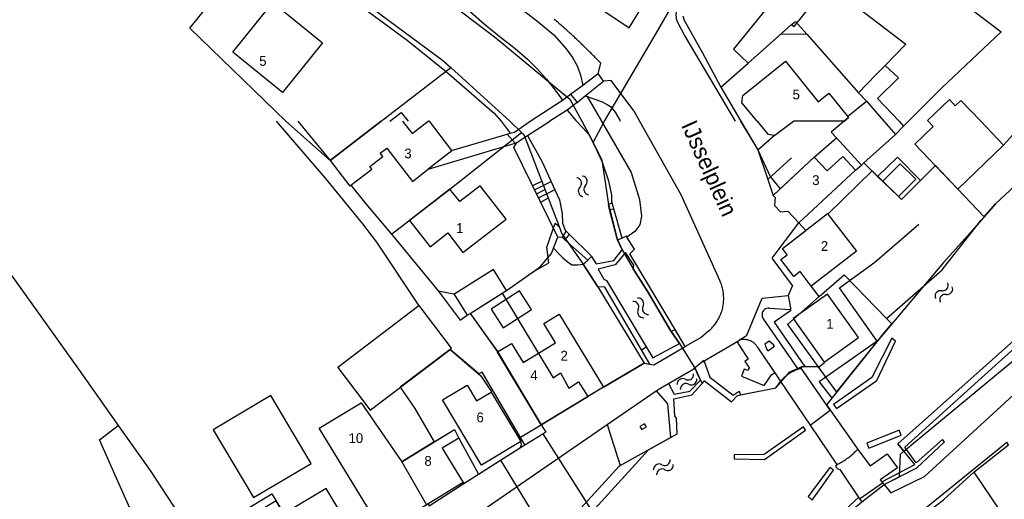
# Model space of a CAD drawing. Extents: x 123992 to 125854, y 449108 to 451911.
# Tile 80 of 175: x 124766 to 124916, y 450942 to 451016. Entities that reach past the tile are written whole.
import ezdxf
from ezdxf.enums import TextEntityAlignment as Align

# ---------------------------------------------------------------- set-up
doc = ezdxf.new("R2010")
doc.units = 0
for name, color, linetype in [('DEFAULT_113', 2, 'CONTINUOUS'), ('DEFAULT_117', 3, 'CONTINUOUS'), ('DEFAULT_21', 8, 'CONTINUOUS'), ('DEFAULT_4', 1, 'CONTINUOUS'), ('DEFAULT_48', 141, 'CONTINUOUS'), ('DEFAULT_6', 1, 'CONTINUOUS'), ('DEFAULT_66', 9, 'CONTINUOUS'), ('DEFAULT_7', 5, 'CONTINUOUS'), ('DEFAULT_79', 9, 'CONTINUOUS'), ('DEFAULT_80', 9, 'CONTINUOUS'), ('DEFAULT_87', 9, 'CONTINUOUS'), ('DEFAULT_99', 9, 'CONTINUOUS'), ('S04_TALUD', 9, 'CONTINUOUS'), ('S05_WATER', 141, 'CONTINUOUS')]:
    doc.layers.add(name, color=color, linetype=linetype)

msp = doc.modelspace()

# ---------------------------------------------------------------- linework, layer by layer
at = {"layer": 'DEFAULT_21'}
for points in [[(124882.14, 451039.53), (124892.705, 451031.26), (124892.618, 451031.185), (124896.371, 451028.559), (124905.294, 451021.671), (124915.776, 451013.661), (124906.729, 451005.134), (124901.639, 451000)], [(124851.957, 451018.996), (124858.908, 451014.29), (124867.328, 451028.048), (124869.297, 451030.931)], [(124876.262, 451030.686), (124885.549, 451023.773), (124901.211, 451011.786), (124898.043, 451008.525)], [(124791.68, 451014.22), (124797.44, 451021.44), (124803.533, 451029.242)], [(124803.533, 451029.242), (124813.718, 451021.704), (124830.334, 451009.367), (124831.607, 451008.212)], [(124829.89, 451019.319), (124838.503, 451012.756), (124849.836, 451003.383), (124851.67, 451000)], [(124855.107, 451000), (124862.739, 451012.914), (124865.909, 451018.347)], [(124867.12, 451016.1), (124867.3, 451015.46), (124870.1, 451010.46), (124872.9, 451005.22)], [(124791.68, 451014.22), (124806.386, 451000)], [(124882.168, 451013.37), (124883.75, 451014.78), (124884.344, 451015.274), (124886.062, 451013.33)], [(124872.9, 451005.22), (124877.12, 451008.87), (124882.168, 451013.37)], [(124882.168, 451013.37), (124886.062, 451013.33)], [(124886.062, 451013.33), (124893.994, 451004.358)], [(124820.958, 451000), (124831.607, 451008.212)], [(124831.607, 451008.212), (124840.666, 451000)], [(124893.994, 451004.358), (124896.649, 451007.09), (124898.043, 451008.525)], [(124898.043, 451008.525), (124900.095, 451006.648), (124896.866, 451003.505), (124900.204, 451000)], [(124872.9, 451005.22), (124875.962, 451000)], [(124893.994, 451004.358), (124895.184, 451003.068)], [(124891.771, 451000), (124892.458, 451000.551), (124892.295, 451000.754), (124895.184, 451003.068)], [(124895.184, 451003.068), (124897.867, 451000)], [(124806.386, 451000), (124813.166, 450993.99)], [(124813.166, 450993.99), (124820.957, 450999.999), (124820.958, 451000)], [(124840.666, 451000), (124842.436, 450998.301)], [(124851.67, 451000), (124852.781, 450997.95), (124853.397, 450996.745)], [(124853.397, 450996.745), (124855.107, 451000)], [(124875.962, 451000), (124878.572, 450995.631), (124880.484, 450991.549), (124881.989, 450989.665)], [(124891.771, 451000), (124889.807, 450998.34), (124890.594, 450997.47)], [(124897.867, 451000), (124899.634, 450997.979)], [(124899.634, 450997.979), (124900.885, 450999.24)], [(124955.405, 451000), (124924.723, 450972.682), (124900.005, 450950.66), (124900.918, 450949.535)], [(124900.204, 451000), (124900.885, 450999.24)], [(124901.639, 451000), (124900.885, 450999.24)], [(124900.918, 450949.535), (124919.195, 450964.672), (124934.436, 450977.009), (124944.095, 450986.164), (124958.593, 451000)], [(124913.213, 450985.411), (124914.921, 450987.357), (124923.099, 450994.955), (124926.172, 450997.959), (124928.56, 451000)], [(124822.568, 450982.718), (124831.484, 450989.633), (124842.436, 450998.301)], [(124842.436, 450998.301), (124842.766, 450997.998), (124848.176, 450983.916)], [(124881.989, 450989.665), (124887.218, 450994.518), (124890.594, 450997.47)], [(124890.594, 450997.47), (124894.419, 450993.304)], [(124894.817, 450993.661), (124899.634, 450997.979)], [(124853.397, 450996.745), (124853.594, 450996.359), (124854.695, 450994.073), (124855.723, 450987.285), (124857.043, 450982.02), (124857.836, 450980.328), (124859.499, 450977.424), (124861.764, 450973.925), (124865.229, 450967.999), (124866.605, 450966.012), (124869.058, 450962.073), (124869.791, 450960.421), (124870.062, 450959.897)], [(124903.468, 450990.933), (124899.938, 450994.492), (124896.91, 450991.578)], [(124813.166, 450993.99), (124816.173, 450990.096), (124816.314, 450990.205), (124818.616, 450987.361), (124822.568, 450982.718)], [(124884.851, 450984.454), (124893.525, 450992.503), (124894.419, 450993.304)], [(124894.419, 450993.304), (124894.817, 450993.661)], [(124894.817, 450993.661), (124896.91, 450991.578)], [(124903.468, 450990.933), (124905.747, 450993.228)], [(124909.18, 450989.634), (124905.747, 450993.228)], [(124896.91, 450991.578), (124897.678, 450990.814), (124900.117, 450988.477), (124900.577, 450988.021), (124903.468, 450990.933)], [(124881.989, 450989.665), (124880.914, 450988.668), (124881.226, 450988.331), (124881.155, 450987.141), (124882.07, 450986.155), (124883.166, 450986.269), (124884.851, 450984.454)], [(124909.18, 450989.634), (124913.213, 450985.411)], [(124740.106, 450971.056), (124756.129, 450987.975), (124774.952, 450961.727), (124780.749, 450953.501)], [(124898.252, 450969.848), (124906.8, 450977.264), (124912.71, 450984.838), (124913.213, 450985.411)], [(124839.469, 450973.697), (124840.154, 450974.127), (124843.035, 450976.149), (124844.206, 450976.998), (124846.612, 450978.358), (124846.303, 450980.739), (124847.595, 450984.438), (124848.176, 450983.916)], [(124848.176, 450983.916), (124848.615, 450982.774), (124851.857, 450978.157), (124854.084, 450974.659), (124861.173, 450963.008), (124854.951, 450959.324), (124852.593, 450957.899)], [(124887.971, 450973.178), (124886.759, 450974.798), (124885.056, 450977.011), (124884.097, 450976.273), (124882.114, 450978.851), (124883.075, 450979.591), (124882.333, 450980.556), (124885.904, 450983.304), (124884.851, 450984.454)], [(124822.568, 450982.718), (124829.697, 450974.084), (124833.045, 450969.606), (124834.139, 450970.349), (124834.575, 450970.623)], [(124887.971, 450973.178), (124891.81, 450976.527), (124898.252, 450969.848)], [(124834.575, 450970.623), (124839.469, 450973.697)], [(124839.469, 450973.697), (124847.294, 450960.788), (124848.422, 450961.508), (124849.683, 450959.19), (124851.167, 450960.15), (124852.593, 450957.899)], [(124887.971, 450973.178), (124883.095, 450968.925), (124887.768, 450962.49)], [(124834.575, 450970.623), (124838.747, 450964.768), (124845.46, 450953.586)], [(124887.768, 450962.49), (124890.618, 450958.565), (124897.742, 450967.439), (124899.064, 450969.006), (124898.252, 450969.848)], [(124842.954, 450950.528), (124836.395, 450961.635), (124835.908, 450961.353), (124831.518, 450965.115), (124823.889, 450959.326), (124826.122, 450956.051), (124829.082, 450950.96)], [(124870.062, 450959.897), (124870.447, 450960.328), (124874.571, 450957.084), (124875.483, 450958.05), (124881.331, 450959.256), (124883.488, 450961.659), (124885.369, 450962.523), (124887.768, 450962.49)], [(124853.161, 450940.471), (124853.643, 450940.741), (124861.85, 450949.746), (124866.232, 450952.182), (124866.153, 450954.599), (124865.89, 450954.937), (124865.751, 450957.553), (124868.505, 450958.155), (124870.062, 450959.897)], [(124845.46, 450953.586), (124852.593, 450957.899)], [(124845.46, 450953.586), (124846.143, 450952.456), (124845.699, 450952.188)], [(124777.865, 450951.274), (124780.749, 450953.501)], [(124780.749, 450953.501), (124785.624, 450946.583), (124792.588, 450935.98)], [(124829.082, 450950.96), (124832.168, 450952.846), (124832.858, 450951.559), (124835.859, 450946.04)], [(124842.954, 450950.528), (124845.699, 450952.188)], [(124845.699, 450952.188), (124853.161, 450940.471)], [(124790.73, 450922.348), (124777.865, 450951.274)], [(124829.082, 450950.96), (124824.141, 450947.94), (124827.902, 450941.351), (124828.123, 450941.485), (124828.297, 450941.19)], [(124839.215, 450948.172), (124842.301, 450950.133), (124842.954, 450950.528)], [(124889.53, 450940.712), (124890.701, 450938.719), (124891.171, 450938.996), (124894.488, 450941.819), (124897.89, 450944.435), (124900.234, 450945.63), (124900.398, 450949.104), (124900.918, 450949.535)], [(124911.635, 450946.334), (124916.911, 450950.526)], [(124835.859, 450946.04), (124839.215, 450948.172)], [(124839.215, 450948.172), (124846.32, 450936.555)], [(124906.939, 450942.074), (124906.997, 450942.119), (124911.635, 450946.334)], [(124911.635, 450946.334), (124925.307, 450926.105)], [(124828.297, 450941.19), (124833.607, 450944.609), (124835.859, 450946.04)], [(124792.588, 450935.98), (124804.266, 450943.006), (124806.104, 450939.955), (124806.151, 450939.714), (124807.327, 450937.769), (124810.171, 450932.857), (124811.099, 450931.269), (124811.368, 450930.768)]]:
    msp.add_lwpolyline(points, dxfattribs=at)
at = {"layer": 'DEFAULT_4'}
for points in [[(124894.08, 451026.89), (124888.44, 451031.24), (124887.82, 451030.47), (124884.33, 451033.16), (124875.66, 451022.31), (124880.78, 451018.29), (124874.88, 451011.01), (124877.12, 451008.87), (124883.75, 451014.78), (124884.16, 451014.5), (124886.49, 451017.4), (124884.83, 451018.69), (124890.08, 451025.26), (124891.74, 451023.98), (124894.08, 451026.89)], [(124812.017, 451011.991), (124805.871, 451004.399), (124798.276, 451010.547), (124804.422, 451018.141), (124812.017, 451011.991)], [(124878.497, 451000), (124876.117, 451002.799), (124876.306, 451003.952), (124882.822, 451009.189), (124887.815, 451002.978), (124889.452, 451004.293), (124892.458, 451000.551), (124891.771, 451000)], [(124904.649, 451000), (124904.528, 451000.127), (124907.875, 451003.317), (124908.765, 451002.383), (124909.621, 451003.2), (124912.671, 451000)], [(124822.269, 451000), (124824.024, 451001.343), (124825.1, 451000)], [(124820.957, 450999.999), (124813.166, 450993.99)], [(124824.238, 450999.999), (124825.693, 450998.114), (124828.136, 451000)], [(124828.136, 451000), (124828.232, 451000.074), (124828.289, 451000)], [(124828.289, 451000), (124831.727, 450995.55)], [(124878.498, 450999.999), (124878.497, 451000)], [(124878.498, 450999.999), (124880.111, 450998.029), (124881.111, 450997.871)], [(124881.111, 450997.871), (124881.192, 450997.858), (124884.033, 451000)], [(124891.771, 451000), (124884.033, 451000)], [(124902.608, 450996.514), (124903.851, 450997.699), (124905.418, 450999.193), (124904.649, 451000)], [(124912.671, 451000), (124916.171, 450996.328)], [(124816.314, 450990.205), (124819.522, 450992.682), (124819.219, 450993.074), (124821.199, 450994.604), (124820.811, 450995.107), (124821.837, 450995.9), (124825.767, 450990.81), (124828.18, 450992.673)], [(124916.171, 450996.328), (124909.18, 450989.634), (124902.608, 450996.514)], [(124831.727, 450995.55), (124831.794, 450995.463), (124828.18, 450992.673)], [(124884.851, 450984.454), (124893.525, 450992.503), (124891.557, 450994.624), (124889.173, 450992.411), (124887.218, 450994.518), (124880.914, 450988.668)], [(124813.166, 450993.99), (124816.173, 450990.096), (124816.314, 450990.205)], [(124840.065, 450985.041), (124836.11, 450990.136), (124832.98, 450987.706), (124831.484, 450989.633), (124825.306, 450984.837), (124828.438, 450980.802), (124831.163, 450982.918), (124833.482, 450979.93), (124840.065, 450985.041)], [(124880.914, 450988.668), (124881.226, 450988.331), (124881.155, 450987.141), (124882.07, 450986.155), (124883.166, 450986.269), (124884.851, 450984.454)], [(124889.301, 450985.803), (124893.675, 450980.12), (124886.759, 450974.798), (124885.056, 450977.011), (124884.097, 450976.273), (124882.114, 450978.851), (124883.075, 450979.591), (124882.333, 450980.556), (124889.246, 450985.875), (124889.301, 450985.803)], [(124888.736, 450963.167), (124893.989, 450966.914), (124889.25, 450973.56), (124883.996, 450969.813), (124888.736, 450963.167)], [(124838.782, 450964.718), (124840.916, 450966.008), (124842.673, 450963.102), (124847.624, 450966.095), (124845.831, 450969.061), (124848.199, 450970.493), (124854.951, 450959.324)], [(124845.46, 450953.586), (124838.744, 450964.695), (124838.782, 450964.718)], [(124888.736, 450963.167), (124888.769, 450963.121)], [(124842.326, 450951.045), (124836.32, 450947.435), (124830.336, 450957.389), (124834.108, 450959.657), (124835.554, 450957.252), (124837.788, 450958.595)], [(124837.788, 450958.595), (124837.824, 450958.617)], [(124837.788, 450958.595), (124842.017, 450951.559)], [(124854.951, 450959.324), (124845.46, 450953.586)], [(124821.169, 450937.236), (124811.503, 450953.055), (124817.897, 450956.963), (124824.141, 450947.94), (124832.168, 450952.846), (124832.858, 450951.559), (124830.313, 450950.004), (124833.508, 450944.776)], [(124842.017, 450951.559), (124842.326, 450951.045)], [(124906.78, 450932.085), (124905.73, 450931.37), (124901.494, 450938.033), (124902.776, 450938.923), (124905.221, 450935.063), (124906.39, 450936.176), (124903.494, 450939.442), (124906.997, 450942.119), (124911.619, 450946.321), (124916.911, 450950.526), (124916.691, 450950.933)], [(124833.508, 450944.776), (124821.169, 450937.236)], [(124817.729, 450935.262), (124812.561, 450943.844), (124806.104, 450939.955), (124804.907, 450941.942), (124801.698, 450940.009), (124803.013, 450937.825), (124806.151, 450939.714), (124807.327, 450937.769), (124804.984, 450936.502), (124804.618, 450937.18), (124801.27, 450935.37), (124802.012, 450933.995), (124799.146, 450932.445), (124801.952, 450927.254)]]:
    msp.add_lwpolyline(points, dxfattribs=at)
at = {"layer": 'DEFAULT_48'}
for points in [[(124808.38, 451035.08), (124810.86, 451034.42), (124812.2, 451033.66), (124814.12, 451032.44), (124816.24, 451030.98), (124818.68, 451029.14), (124824.92, 451024.8), (124826.3, 451023.68), (124828.22, 451022.12), (124830.18, 451020.52), (124832.42, 451018.7), (124834.62, 451016.72), (124836.7, 451014.92), (124838.94, 451013.06), (124841.44, 451011.14), (124843.36, 451009.5), (124844.86, 451007.96), (124846.26, 451006.42), (124847.56, 451004.74), (124848.716, 451003.247)], [(124804.74, 451030.2), (124809.8, 451024.8), (124819.18, 451016.64), (124824.96, 451012.42), (124830.96, 451007.54), (124834.8, 451004.24), (124836.76, 451002.52), (124838.24, 451001.24), (124839.32, 451000)], [(124849.438, 451001.714), (124850.74, 451000.1)], [(124839.32, 451000), (124840.68, 450998.157)], [(124850.836, 451000), (124850.74, 451000.1)], [(124856.257, 450987.669), (124856.232, 450988.748), (124855.815, 450990.822), (124854.792, 450993.871), (124853.594, 450996.359), (124852.781, 450997.95), (124851.814, 450998.982), (124850.836, 451000)], [(124928.56, 451000), (124923.4, 450995.249), (124923.099, 450994.955), (124914.921, 450987.357), (124910.699, 450982.548), (124906.974, 450978.382), (124897.742, 450967.439), (124896.95, 450966.452)], [(124843.358, 450997.801), (124845.576, 450993.777), (124847.549, 450989.498), (124848.22, 450987.964), (124848.676, 450985.909), (124848.688, 450984.411), (124849.116, 450983.355), (124849.262, 450983.21)], [(124849.262, 450983.21), (124849.782, 450982.697)], [(124896.95, 450966.452), (124889.88, 450957.646)], [(124875.954, 450958.142), (124881.331, 450959.256), (124881.973, 450960.125)], [(124889.88, 450957.646), (124889.08, 450956.65)], [(124857.536, 450947.347), (124865.242, 450951.631)], [(124843.19, 450934.152), (124848.869, 450937.917), (124857.373, 450947.257), (124857.536, 450947.347)], [(124893.997, 450942.473), (124890.781, 450939.511)]]:
    msp.add_lwpolyline(points, dxfattribs=at)
at = {"layer": 'DEFAULT_6'}
for points in [[(124897.72, 450990.856), (124900.117, 450988.477), (124902.756, 450991.136), (124900.358, 450993.515), (124897.72, 450990.856)], [(124840.154, 450974.127), (124838.151, 450977.316), (124832.223, 450973.593)], [(124832.085, 450973.62), (124834.139, 450970.349), (124834.575, 450970.623)], [(124834.575, 450970.623), (124840.154, 450974.127)], [(124843.946, 450971.227), (124842.107, 450974.059), (124837.79, 450971.256), (124839.629, 450968.424), (124843.946, 450971.227)], [(124826.733, 450971.787), (124814.325, 450962.37), (124819.286, 450955.833), (124831.518, 450965.115)], [(124831.518, 450965.115), (124831.738, 450965.282), (124826.777, 450971.82), (124826.733, 450971.787)], [(124810.26, 450947.672), (124804.092, 450958.053), (124795.289, 450952.823), (124801.457, 450942.442), (124810.26, 450947.672)]]:
    msp.add_lwpolyline(points, dxfattribs=at)
at = {"layer": 'DEFAULT_66'}
msp.add_lwpolyline([(124900.005, 450950.66), (124924.723, 450972.682), (124946.925, 450992.453), (124955.343, 451000)], dxfattribs=at)
at = {"layer": 'DEFAULT_7'}
for points in [[(124812.46, 451038.18), (124812.86, 451038.24), (124813.54, 451038.06), (124814.36, 451037.68), (124816.78, 451036.06), (124817.52, 451035.48), (124820.3, 451033.58), (124822.86, 451031.78), (124825.72, 451029.82), (124828.38, 451027.9), (124831.68, 451025.34), (124834.34, 451023.56), (124837.42, 451021.22), (124839.94, 451019.12), (124842.48, 451017.14), (124844.96, 451015.2), (124847.36, 451013.2), (124849.28, 451011.08), (124850.22, 451009.74), (124851, 451008.4), (124851.46, 451007.04), (124851.797, 451005.544)], [(124848.716, 451003.247), (124849.94, 451004.16)], [(124849.94, 451004.16), (124850.96, 451002.88)], [(124852.19, 451003.872), (124852.48, 451003.775)], [(124852.48, 451003.775), (124853.36, 451003.48), (124854.66, 451003.04), (124855.54, 451002.56), (124856.02, 451002.26), (124856.76, 451001.4), (124857.46, 451000.16), (124857.54, 451000)], [(124843.779, 451000), (124848.716, 451003.247)], [(124850.96, 451002.88), (124849.438, 451001.714)], [(124849.438, 451001.714), (124846.745, 451000)], [(124843.777, 450999.999), (124843.779, 451000)], [(124855.913, 450986.527), (124855.723, 450987.285), (124856.261, 450987.509), (124856.257, 450987.669)], [(124857.107, 450981.883), (124857.043, 450982.02), (124855.913, 450986.527)], [(124849.782, 450982.697), (124853.084, 450979.431), (124853.148, 450979.327)], [(124853.148, 450979.327), (124853.854, 450978.178), (124856.55, 450978.699), (124857.836, 450980.328), (124857.107, 450981.883)], [(124865.339, 450967.84), (124865.229, 450967.999), (124861.764, 450973.925), (124859.499, 450977.424), (124859.594, 450977.985), (124858.339, 450979.952), (124856.755, 450978.062), (124854.14, 450977.401), (124855.032, 450975.83), (124855.453, 450975.673), (124861.493, 450965.502)], [(124861.493, 450965.502), (124862.503, 450963.802), (124866.605, 450966.012), (124865.339, 450967.84)], [(124881.105, 450965.608), (124880.974, 450965.82), (124880.311, 450966.377), (124879.67, 450965.919), (124879.965, 450965.106), (124880.098, 450964.897), (124881.105, 450965.608)], [(124885.229, 450962.206), (124885.036, 450962.155), (124884.844, 450962.097), (124884.655, 450962.033), (124884.467, 450961.963), (124884.282, 450961.887), (124884.1, 450961.805), (124883.921, 450961.716), (124883.745, 450961.622), (124883.571, 450961.522), (124883.402, 450961.416), (124883.236, 450961.304), (124883.073, 450961.188), (124882.915, 450961.065), (124882.761, 450960.938), (124882.611, 450960.806), (124882.465, 450960.668), (124882.325, 450960.526), (124882.189, 450960.38), (124882.058, 450960.229), (124881.932, 450960.073), (124881.919, 450960.057)], [(124865.242, 450951.631), (124866.232, 450952.182), (124866.153, 450954.599), (124865.89, 450954.937), (124865.751, 450957.553), (124868.505, 450958.155), (124870.447, 450960.328), (124874.571, 450957.084), (124875.483, 450958.05), (124875.954, 450958.142)], [(124881.973, 450960.125), (124882.043, 450960.22), (124886.591, 450953.512)], [(124889.08, 450956.65), (124894.036, 450949.614)], [(124861.536, 450953.249), (124861.267, 450953.739), (124860.542, 450953.313), (124860.814, 450952.852), (124861.536, 450953.249)], [(124886.591, 450953.512), (124890.719, 450947.423), (124890.461, 450947.26), (124890.528, 450947.179)], [(124897.537, 450944.859), (124902.575, 450947.497), (124900.005, 450950.66)], [(124890.654, 450947.517), (124890.836, 450947.601), (124891.016, 450947.688), (124891.193, 450947.779), (124891.369, 450947.874), (124891.543, 450947.973), (124891.715, 450948.076), (124891.885, 450948.182), (124892.052, 450948.291), (124892.217, 450948.404), (124892.379, 450948.521), (124892.54, 450948.641), (124892.697, 450948.764), (124892.852, 450948.891), (124893.004, 450949.021), (124893.153, 450949.154), (124893.299, 450949.29), (124893.443, 450949.429), (124893.583, 450949.572), (124893.721, 450949.717), (124893.855, 450949.865), (124893.857, 450949.867)], [(124894.036, 450949.614), (124895.779, 450947.303), (124898.384, 450949.162), (124899.94, 450946.997), (124897.315, 450945.157), (124897.667, 450944.683)], [(124890.528, 450947.179), (124890.804, 450946.844), (124891.125, 450946.726), (124894.131, 450942.273)], [(124894.131, 450942.273), (124897.667, 450944.683)]]:
    msp.add_lwpolyline(points, dxfattribs=at)
at = {"layer": 'DEFAULT_79'}
msp.add_lwpolyline([(124847.321, 450980.583), (124848.187, 450979.666), (124848.751, 450979.131), (124849.395, 450978.557), (124850.119, 450978.062), (124851.038, 450978.03), (124851.858, 450978.15)], dxfattribs=at)
at = {"layer": 'DEFAULT_80'}
for points in [[(124808.223, 450999.999), (124813.166, 450993.99)], [(124916.171, 450996.328), (124919.488, 450999.999)], [(124878.572, 450995.631), (124881.111, 450997.871)], [(124880.102, 450991.082), (124883.74, 450994.414)], [(124889.301, 450985.803), (124896.05, 450992.434), (124897.72, 450990.856)], [(124847.321, 450980.583), (124848.004, 450982.287)], [(124840.154, 450974.127), (124843.035, 450976.149), (124845.263, 450977.764), (124847.006, 450979.796), (124847.321, 450980.583)]]:
    msp.add_lwpolyline(points, dxfattribs=at)
at = {"layer": 'DEFAULT_87'}
for points in [[(124852.48, 451003.775), (124854.656, 451000)], [(124854.656, 451000), (124859.184, 450992.147), (124860.475, 450988.042), (124860.776, 450985.467), (124860.525, 450984.166), (124859.753, 450983.161), (124858.569, 450982.268)], [(124848.004, 450982.287), (124841.281, 450995.981), (124841.725, 450996.741)], [(124848.687, 450982.227), (124848.004, 450982.287)]]:
    msp.add_lwpolyline(points, dxfattribs=at)
at = {"layer": 'DEFAULT_99'}
for points in [[(124866.449, 451017.469), (124866.36, 451017.34), (124866.12, 451016.82), (124866.02, 451016.36), (124866.1, 451015.7), (124866.26, 451015.26), (124867.44, 451013), (124875.12, 451000)], [(124854.56, 451008.88), (124854.421, 451009.024), (124854.282, 451009.168), (124854.143, 451009.311), (124854.003, 451009.454), (124853.863, 451009.597), (124853.723, 451009.74), (124853.583, 451009.882), (124853.442, 451010.024), (124853.301, 451010.166), (124853.16, 451010.308), (124853.018, 451010.449), (124852.876, 451010.59), (124852.734, 451010.731), (124852.592, 451010.871), (124852.449, 451011.012), (124852.306, 451011.151), (124852.163, 451011.291), (124852.02, 451011.43), (124851.876, 451011.57), (124851.732, 451011.708), (124851.588, 451011.847), (124851.443, 451011.985), (124851.298, 451012.123), (124851.153, 451012.261), (124851.008, 451012.398), (124850.862, 451012.535), (124850.716, 451012.672), (124850.57, 451012.809), (124850.424, 451012.945), (124850.277, 451013.081), (124850.13, 451013.217), (124849.983, 451013.352), (124849.836, 451013.487), (124849.688, 451013.622), (124849.54, 451013.757), (124849.392, 451013.891), (124849.243, 451014.025), (124849.095, 451014.159), (124848.946, 451014.292), (124848.796, 451014.425), (124848.647, 451014.558), (124848.497, 451014.691), (124848.347, 451014.823), (124848.197, 451014.955), (124848.046, 451015.087), (124847.896, 451015.218), (124847.745, 451015.349), (124847.593, 451015.48), (124847.442, 451015.61)], [(124854.18, 451007.32), (124854.56, 451008.88)], [(124851.797, 451005.544), (124854.18, 451007.32)], [(124854.98, 451006.12), (124854.18, 451007.32)], [(124849.94, 451004.16), (124851.797, 451005.544)], [(124852.19, 451003.872), (124854.98, 451006.12)], [(124859.6, 451001.58), (124856.13, 451006.25), (124854.98, 451006.12)], [(124850.96, 451002.88), (124852.19, 451003.872)], [(124859.6, 451001.58), (124860.5, 451000)], [(124804.882, 450999.999), (124812.387, 450991.306), (124818.101, 450984.3), (124820.262, 450981.52), (124826.733, 450971.787)], [(124840.68, 450998.157), (124841.342, 450998.35), (124843.777, 450999.999)], [(124843.358, 450997.801), (124846.745, 451000)], [(124860.5, 451000), (124866.789, 450988.824), (124872.773, 450975.62)], [(124875.951, 451000), (124878.572, 450995.631)], [(124897.89, 450944.435), (124902.925, 450947.001), (124907.112, 450950.97), (124906.809, 450951.327), (124902.799, 450947.779), (124901.04, 450950.143), (124914.898, 450962.639), (124932.647, 450978.563), (124956.457, 451000)], [(124897.89, 450944.435), (124898.919, 450943.202), (124904.068, 450945.694), (124920.694, 450960.927), (124945.266, 450983.239), (124963.662, 450999.999)], [(124831.727, 450995.55), (124840.254, 450998.033)], [(124840.254, 450998.033), (124840.68, 450998.157)], [(124840.254, 450998.033), (124841.486, 450996.644)], [(124841.725, 450996.741), (124843.358, 450997.801)], [(124828.18, 450992.673), (124841.486, 450996.644)], [(124841.486, 450996.644), (124841.655, 450996.695), (124841.725, 450996.741)], [(124878.572, 450995.631), (124880.102, 450991.082)], [(124816.314, 450990.205), (124818.616, 450987.361), (124822.552, 450982.737), (124829.697, 450974.084), (124832.085, 450973.62)], [(124880.102, 450991.082), (124880.914, 450988.668)], [(124856.556, 450986.616), (124856.257, 450987.669)], [(124855.913, 450986.527), (124856.556, 450986.616)], [(124857.824, 450982.14), (124856.556, 450986.616)], [(124883.899, 450974.862), (124880.781, 450979.047), (124884.851, 450984.454)], [(124896.857, 450966.388), (124891.072, 450974.515), (124896.48, 450978.453), (124903.212, 450984.281)], [(124848.687, 450982.227), (124849.262, 450983.21)], [(124849.081, 450981.876), (124848.687, 450982.227)], [(124849.081, 450981.876), (124849.782, 450982.697)], [(124858.569, 450982.268), (124858.482, 450982.405), (124857.824, 450982.14)], [(124865.922, 450968.166), (124858.983, 450979.712), (124859.717, 450980.457), (124858.569, 450982.268)], [(124852.564, 450978.77), (124849.081, 450981.876)], [(124857.107, 450981.883), (124857.824, 450982.14)], [(124853.148, 450979.327), (124852.564, 450978.77)], [(124851.858, 450978.15), (124852.564, 450978.77)], [(124860.784, 450965.029), (124855.204, 450974.628), (124854.084, 450974.659), (124851.858, 450978.15)], [(124871.096, 450967.936), (124871.245, 450968.069), (124871.39, 450968.207), (124871.53, 450968.35), (124871.667, 450968.496), (124871.798, 450968.647), (124871.925, 450968.801), (124872.048, 450968.959), (124872.165, 450969.121), (124872.277, 450969.287), (124872.385, 450969.455), (124872.487, 450969.627), (124872.584, 450969.802), (124872.675, 450969.98), (124872.762, 450970.16), (124872.842, 450970.344), (124872.917, 450970.529), (124872.986, 450970.717), (124873.05, 450970.906), (124873.108, 450971.098), (124873.16, 450971.291), (124873.206, 450971.485), (124873.246, 450971.681), (124873.28, 450971.878), (124873.308, 450972.076), (124873.33, 450972.275), (124873.346, 450972.474), (124873.356, 450972.674), (124873.36, 450972.874), (124873.358, 450973.074), (124873.35, 450973.274), (124873.335, 450973.473), (124873.315, 450973.672), (124873.289, 450973.871), (124873.256, 450974.068), (124873.218, 450974.264), (124873.174, 450974.459), (124873.123, 450974.653), (124873.067, 450974.845), (124873.005, 450975.035), (124872.938, 450975.223), (124872.864, 450975.409), (124872.785, 450975.593), (124872.773, 450975.62)], [(124883.899, 450974.862), (124883.229, 450973.375)], [(124832.085, 450973.62), (124832.223, 450973.593)], [(124875.96, 450966.668), (124876.921, 450967.273), (124879.242, 450972.95), (124883.229, 450973.375), (124883.561, 450971.449)], [(124834.575, 450970.623), (124838.782, 450964.718)], [(124880.346, 450971.42), (124880.146, 450971.419), (124879.951, 450971.379), (124879.766, 450971.303), (124879.6, 450971.192), (124879.458, 450971.052), (124879.345, 450970.887), (124879.266, 450970.704), (124879.224, 450970.508), (124879.22, 450970.309), (124879.254, 450970.112), (124879.326, 450969.926), (124879.411, 450969.784)], [(124880.346, 450971.42), (124883.599, 450971.218), (124883.587, 450971.001), (124881.068, 450969.273), (124885.704, 450962.531)], [(124883.561, 450971.449), (124883.599, 450971.218)], [(124879.411, 450969.784), (124884.764, 450962.057)], [(124865.339, 450967.84), (124865.922, 450968.166)], [(124867.491, 450965.556), (124865.922, 450968.166)], [(124871.096, 450967.936), (124869.92, 450966.914), (124867.491, 450965.556)], [(124870.109, 450963.236), (124875.765, 450966.544)], [(124875.359, 450966.306), (124877.119, 450963.622), (124876.584, 450963.272), (124877.306, 450962.268), (124877.186, 450962.181), (124877.08, 450961.903), (124876.51, 450962.091), (124876.104, 450960.995), (124879.544, 450959.614), (124880.675, 450961.231), (124881.15, 450961.553)], [(124875.96, 450966.668), (124875.765, 450966.544)], [(124878.489, 450965.525), (124878.373, 450965.688), (124878.245, 450965.841), (124878.104, 450965.983), (124877.952, 450966.114), (124877.791, 450966.231), (124877.62, 450966.335), (124877.441, 450966.424), (124877.255, 450966.498), (124877.064, 450966.557), (124876.869, 450966.601), (124876.671, 450966.628), (124876.471, 450966.639), (124876.271, 450966.633), (124876.073, 450966.611), (124875.876, 450966.573), (124875.765, 450966.544)], [(124896.857, 450966.388), (124887.987, 450960.167), (124889.88, 450957.646)], [(124899.634, 450966.353), (124899.071, 450966.808), (124896.038, 450960.83), (124890.173, 450956.668), (124890.617, 450956.072), (124896.782, 450960.337), (124899.634, 450966.353)], [(124896.95, 450966.452), (124896.857, 450966.388)], [(124831.518, 450965.115), (124836.237, 450961.071), (124837.824, 450958.617)], [(124860.784, 450965.029), (124861.493, 450965.502)], [(124862.043, 450962.863), (124860.784, 450965.029)], [(124862.043, 450962.863), (124862.655, 450962.761), (124867.491, 450965.556)], [(124878.489, 450965.525), (124881.795, 450960.593)], [(124854.951, 450959.324), (124861.173, 450963.008), (124862.043, 450962.863)], [(124870.319, 450963.407), (124868.777, 450962.151)], [(124870.319, 450963.407), (124871.226, 450960.892), (124874.787, 450958.103), (124875.742, 450958.71), (124875.954, 450958.142)], [(124885.704, 450962.531), (124888.008, 450962.484), (124888.769, 450963.121)], [(124864.899, 450959.896), (124868.777, 450962.151)], [(124864.899, 450959.896), (124865.769, 450958.271), (124868.165, 450958.73), (124869.791, 450960.421), (124869.322, 450961.479)], [(124868.777, 450962.151), (124869.025, 450962.148)], [(124869.322, 450961.479), (124869.025, 450962.148)], [(124889.08, 450956.65), (124885.191, 450962.262), (124885.369, 450962.523), (124886.059, 450962.524)], [(124863.027, 450958.773), (124863.344, 450958.991), (124864.899, 450959.896)], [(124881.795, 450960.593), (124882.043, 450960.22)], [(124855.524, 450953.613), (124863.027, 450958.773)], [(124863.027, 450958.773), (124864.74, 450956.804), (124865.242, 450951.631)], [(124886.591, 450953.512), (124889.665, 450955.798), (124889.08, 450956.65)], [(124836.895, 450940.8), (124855.524, 450953.613)], [(124842.017, 450951.559), (124845.46, 450953.586)], [(124855.524, 450953.613), (124857.536, 450947.347)], [(124885.886, 450952.739), (124885.561, 450953.275), (124879.556, 450949.052), (124874.978, 450948.995), (124874.983, 450948.396), (124879.623, 450948.253), (124885.886, 450952.739)], [(124900.526, 450951.976), (124900.2, 450952.753), (124895.278, 450950.775), (124895.584, 450949.998), (124900.526, 450951.976)], [(124833.508, 450944.776), (124833.607, 450944.609), (124842.301, 450950.133), (124842.417, 450950.593), (124842.326, 450951.045)], [(124898.5, 450935.42), (124901.541, 450937.527), (124901.053, 450938.262), (124916.691, 450950.933)], [(124890.172, 450946.62), (124889.608, 450947.055), (124886.305, 450942.593), (124886.909, 450942.058), (124890.172, 450946.62)], [(124897.537, 450944.859), (124897.89, 450944.435)], [(124893.997, 450942.473), (124894.488, 450941.819)]]:
    msp.add_lwpolyline(points, dxfattribs=at)
at = {"layer": 'S04_TALUD'}
for p, q in [((124845.378, 450990.756), (124844.135, 450990.133)), ((124846.933, 450990.757), (124844.447, 450989.512)), ((124846.001, 450989.513), (124844.758, 450988.89)), ((124847.556, 450989.514), (124845.069, 450988.268)), ((124846.624, 450988.27), (124845.381, 450987.647))]:
    msp.add_line(p, q, dxfattribs=at)
at = {"layer": 'S05_WATER'}
for points in [[(124851.365, 450989.921), (124851.488, 450990.079), (124851.57, 450990.26), (124851.608, 450990.456), (124851.599, 450990.656), (124851.544, 450990.847), (124851.446, 450991.021), (124851.31, 450991.167), (124851.143, 450991.277), (124850.956, 450991.346), (124850.919, 450991.353)], [(124852.225, 450990.189), (124852.347, 450990.346), (124852.43, 450990.528), (124852.467, 450990.724), (124852.459, 450990.923), (124852.403, 450991.115), (124852.305, 450991.289), (124852.169, 450991.435), (124852.003, 450991.545), (124851.815, 450991.613), (124851.779, 450991.621)], [(124851.365, 450989.921), (124851.243, 450989.764), (124851.16, 450989.582), (124851.123, 450989.386), (124851.131, 450989.187), (124851.187, 450988.995), (124851.285, 450988.821), (124851.421, 450988.675), (124851.587, 450988.565), (124851.775, 450988.497), (124851.811, 450988.489)], [(124852.225, 450990.189), (124852.102, 450990.031), (124852.02, 450989.85), (124851.982, 450989.654), (124851.991, 450989.454), (124852.046, 450989.263), (124852.144, 450989.089), (124852.28, 450988.943), (124852.447, 450988.833), (124852.634, 450988.764), (124852.671, 450988.757)], [(124906.681, 450974.071), (124906.88, 450974.059), (124907.076, 450974.095), (124907.259, 450974.175), (124907.418, 450974.295), (124907.545, 450974.45), (124907.632, 450974.629), (124907.675, 450974.824), (124907.671, 450975.023), (124907.621, 450975.217), (124907.606, 450975.251)], [(124907.389, 450973.515), (124907.588, 450973.504), (124907.785, 450973.539), (124907.967, 450973.619), (124908.126, 450973.74), (124908.253, 450973.894), (124908.34, 450974.074), (124908.383, 450974.269), (124908.379, 450974.468), (124908.329, 450974.661), (124908.315, 450974.696)], [(124906.681, 450974.071), (124906.482, 450974.082), (124906.285, 450974.047), (124906.103, 450973.967), (124905.944, 450973.846), (124905.817, 450973.692), (124905.73, 450973.512), (124905.687, 450973.317), (124905.691, 450973.118), (124905.741, 450972.925), (124905.755, 450972.89)], [(124907.389, 450973.515), (124907.19, 450973.527), (124906.994, 450973.491), (124906.811, 450973.411), (124906.652, 450973.291), (124906.525, 450973.136), (124906.438, 450972.957), (124906.395, 450972.762), (124906.399, 450972.563), (124906.449, 450972.369), (124906.464, 450972.335)], [(124860.281, 450971.204), (124860.353, 450971.39), (124860.38, 450971.588), (124860.36, 450971.787), (124860.294, 450971.975), (124860.186, 450972.143), (124860.042, 450972.281), (124859.869, 450972.381), (124859.678, 450972.439), (124859.479, 450972.451), (124859.442, 450972.447)], [(124861.027, 450971.708), (124861.099, 450971.894), (124861.126, 450972.092), (124861.106, 450972.29), (124861.04, 450972.478), (124860.932, 450972.646), (124860.788, 450972.784), (124860.615, 450972.885), (124860.424, 450972.943), (124860.225, 450972.954), (124860.188, 450972.951)], [(124861.027, 450971.708), (124860.955, 450971.522), (124860.928, 450971.324), (124860.948, 450971.125), (124861.014, 450970.937), (124861.122, 450970.769), (124861.266, 450970.631), (124861.439, 450970.531), (124861.63, 450970.473), (124861.829, 450970.461), (124861.866, 450970.465)], [(124860.281, 450971.204), (124860.209, 450971.018), (124860.182, 450970.82), (124860.202, 450970.622), (124860.268, 450970.434), (124860.376, 450970.266), (124860.52, 450970.128), (124860.693, 450970.027), (124860.884, 450969.969), (124861.083, 450969.958), (124861.12, 450969.961)], [(124867.499, 450960.541), (124867.683, 450960.465), (124867.88, 450960.435), (124868.079, 450960.451), (124868.269, 450960.513), (124868.439, 450960.618), (124868.579, 450960.759), (124868.683, 450960.93), (124868.745, 450961.119), (124868.76, 450961.318), (124868.758, 450961.356)], [(124867.499, 450960.541), (124867.314, 450960.616), (124867.117, 450960.647), (124866.918, 450960.631), (124866.728, 450960.568), (124866.558, 450960.464), (124866.418, 450960.322), (124866.314, 450960.152), (124866.252, 450959.962), (124866.237, 450959.763), (124866.239, 450959.726)], [(124867.987, 450959.785), (124867.803, 450959.861), (124867.606, 450959.891), (124867.407, 450959.875), (124867.217, 450959.813), (124867.047, 450959.708), (124866.907, 450959.567), (124866.803, 450959.396), (124866.741, 450959.207), (124866.726, 450959.008), (124866.728, 450958.97)], [(124867.987, 450959.785), (124868.172, 450959.71), (124868.369, 450959.679), (124868.568, 450959.695), (124868.758, 450959.758), (124868.928, 450959.862), (124869.068, 450960.004), (124869.172, 450960.174), (124869.234, 450960.364), (124869.249, 450960.563), (124869.247, 450960.6)], [(124863.895, 450947.478), (124863.712, 450947.557), (124863.516, 450947.592), (124863.316, 450947.579), (124863.126, 450947.521), (124862.954, 450947.42), (124862.81, 450947.281), (124862.703, 450947.113), (124862.637, 450946.925), (124862.618, 450946.726), (124862.62, 450946.689)], [(124863.895, 450947.478), (124864.078, 450947.398), (124864.275, 450947.364), (124864.474, 450947.376), (124864.665, 450947.434), (124864.837, 450947.536), (124864.98, 450947.674), (124865.088, 450947.842), (124865.153, 450948.031), (124865.172, 450948.229), (124865.171, 450948.267)], [(124864.369, 450946.712), (124864.186, 450946.792), (124863.989, 450946.826), (124863.79, 450946.814), (124863.599, 450946.756), (124863.427, 450946.654), (124863.284, 450946.516), (124863.176, 450946.348), (124863.111, 450946.159), (124863.092, 450945.961), (124863.093, 450945.923)], [(124864.369, 450946.712), (124864.552, 450946.633), (124864.748, 450946.598), (124864.948, 450946.611), (124865.138, 450946.669), (124865.31, 450946.77), (124865.454, 450946.909), (124865.561, 450947.077), (124865.627, 450947.265), (124865.646, 450947.464), (124865.644, 450947.501)]]:
    msp.add_lwpolyline(points, dxfattribs=at)

# ---------------------------------------------------------------- texts
at = {"layer": 'DEFAULT_113'}
for s, p in [('5', (124802.875, 451009.227)), ('5', (124884.454, 451004.103)), ('3', (124825.07, 450995.073)), ('3', (124887.457, 450990.994)), ('1', (124832.995, 450983.677)), ('2', (124888.777, 450980.935)), ('1', (124889.598, 450969.013)), ('2', (124848.964, 450964.147)), ('4', (124844.344, 450961.175)), ('6', (124836.108, 450954.72)), ('10', (124817.097, 450951.547)), ('8', (124828.141, 450948.064))]:
    msp.add_text(s, height=1.5, dxfattribs=at).set_placement(p, align=Align.MIDDLE_CENTER)
at = {"layer": 'DEFAULT_117'}
msp.add_text('IJsselplein', height=2.5, rotation=294.38707, dxfattribs=at).set_placement((124871.163, 450992.821), align=Align.MIDDLE_CENTER)

doc.saveas('drawing.dxf')
